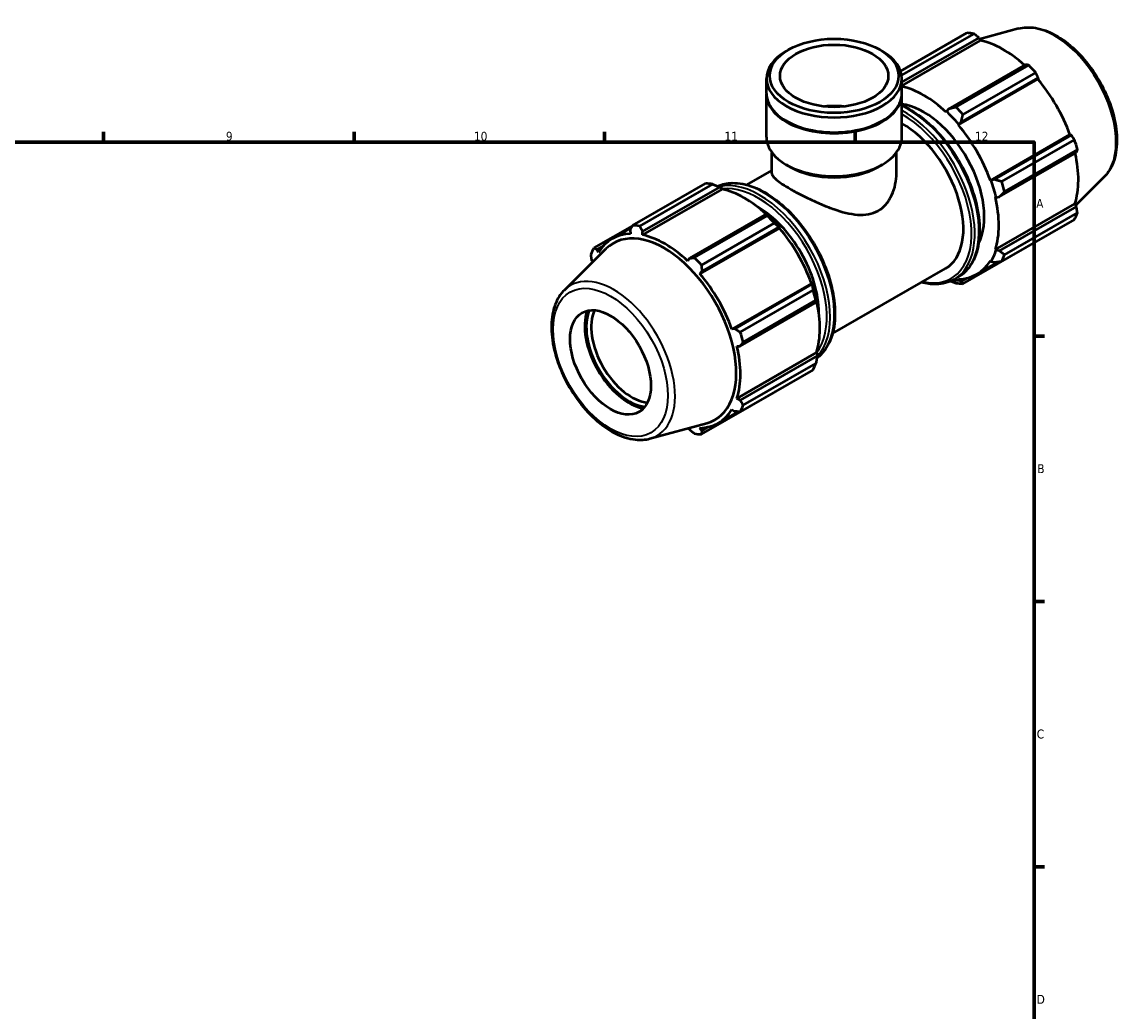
# Model space of a CAD drawing. Header units: millimetres. Extents: x 0 to 931, y 0 to 945.
# Tile 4 of 5: x 538 to 846, y 331 to 608. Entities that reach past the tile are written whole.
import ezdxf

# ---------------------------------------------------------------- set-up
doc = ezdxf.new("R2010")
doc.units = ezdxf.units.MM
for name, color, linetype, lineweight in [('Border (ISO)', 7, 'Continuous', 70), ('Visible (ISO)', 7, 'Continuous', 50), ('Visible Narrow (ISO)', 7, 'Continuous', 35)]:
    doc.layers.add(name, color=color, linetype=linetype, lineweight=lineweight)
doc.styles.add('Note Text (ISO)', font='tahoma.ttf')

# ---------------------------------------------------------------- blocks, each defined once
blk = doc.blocks.new('Borders Default Border')
at = {"layer": 'Border (ISO)'}
for p, q in [((560.67, 574), (560.67, 576.9)), ((630.75, 574), (630.75, 576.9)), ((700.83, 574), (700.83, 576.9)), ((770.92, 574), (770.92, 576.9)), ((821, 519.75), (823.9, 519.75)), ((821, 445.5), (823.9, 445.5)), ((821, 371.25), (823.9, 371.25))]:
    blk.add_line(p, q, dxfattribs=at)
at = {"layer": 'Border (ISO)', "flags": 128}
blk.add_lwpolyline([(20, 20), (20, 574), (821, 574), (821, 20), (20, 20)], dxfattribs=at)
at = {"layer": 'Border (ISO)', "color": 232, "true_color": 0xca0064, "char_height": 2.5, "attachment_point": 7, "style": 'Note Text (ISO)'}
for s, insert in [('9', (594.88, 574.35)), ('10', (664.29, 574.35)), ('11', (734.37, 574.4)), ('12', (804.46, 574.4)), ('A', (821.59, 555.62)), ('B', (821.89, 481.37)), ('C', (821.73, 407.08)), ('D', (821.73, 332.88))]:
    blk.add_mtext(s, dxfattribs=dict(at, insert=insert))

msp = doc.modelspace()

# ---------------------------------------------------------------- linework, layer by layer
at = {"layer": 'Visible (ISO)'}
for p, q in [((783.651, 593.872), (802.185, 604.545)), ((804.16, 604.354), (783.93, 592.704)), ((784.015, 590.788), (805.584, 603.209)), ((805.584, 603.209), (806.009, 602.47)), ((816.604, 605.765), (805.799, 602.835)), ((783.995, 589.793), (806.009, 602.47)), ((752.27, 599.857), (751.625, 599.482)), ((777.856, 599.857), (778.501, 599.482)), ((818.648, 595.686), (797.079, 583.265)), ((799.114, 583.799), (819.484, 595.529)), ((746.131, 587.641), (746.131, 591.803)), ((783.995, 587.641), (783.995, 591.803)), ((799.811, 578.799), (822.054, 591.607)), ((800.577, 579.575), (822.146, 591.996)), ((821.459, 593.446), (801.089, 581.715)), ((822.146, 591.996), (822.054, 591.607)), ((783.995, 590.734), (784.015, 590.788)), ((746.131, 575.377), (746.131, 587.395)), ((783.995, 575.377), (783.995, 587.395)), ((796.49, 582.584), (796.422, 582.373)), ((797.079, 583.265), (796.49, 582.584)), ((751.838, 579.838), (751.625, 579.961)), ((778.288, 579.838), (778.501, 579.961)), ((799.811, 578.799), (799.916, 578.971)), ((799.916, 578.971), (800.577, 579.575)), ((808.76, 563.299), (831.003, 576.107)), ((831.384, 575.996), (809.815, 563.575)), ((831.003, 576.107), (831.384, 575.996)), ((811.925, 562.948), (832.295, 574.678)), ((747.646, 565.239), (747.646, 571.105)), ((782.48, 565.239), (782.48, 571.105)), ((811.264, 558.696), (832.833, 571.117)), ((833.113, 571.923), (812.743, 560.193)), ((752.7, 567.074), (751.625, 567.698)), ((777.426, 567.074), (778.501, 567.698)), ((740.655, 562.038), (747.646, 566.063)), ((808.961, 563.304), (808.76, 563.299)), ((809.815, 563.575), (808.961, 563.304)), ((840.55, 564.182), (832.636, 556.352)), ((708.667, 550.691), (729.037, 562.422)), ((731.012, 562.23), (710.642, 550.5)), ((733.703, 560.832), (711.461, 548.023)), ((711.478, 549.016), (733.047, 561.437)), ((733.047, 561.437), (733.635, 561.121)), ((733.635, 561.121), (733.703, 560.832)), ((810.164, 558.572), (810.38, 558.526)), ((810.38, 558.526), (811.264, 558.696)), ((810.164, 543.94), (832.406, 556.748)), ((832.833, 556.012), (811.264, 543.591)), ((812.743, 542.476), (833.113, 554.206)), ((832.406, 556.748), (832.833, 556.012)), ((746.111, 553.914), (724.542, 541.493)), ((725.965, 541.676), (746.335, 553.406)), ((748.311, 551.322), (727.941, 539.592)), ((746.427, 553.754), (746.111, 553.914)), ((832.295, 552.394), (811.925, 540.663)), ((708.631, 550.622), (697.831, 544.403)), ((702.938, 546.965), (708.352, 550.083)), ((707.979, 549.356), (708.072, 548.352)), ((711.461, 548.023), (711.478, 549.016)), ((749.748, 549.969), (727.506, 537.161)), ((728.04, 537.803), (749.609, 550.224)), ((749.609, 550.224), (749.853, 550.141)), ((749.853, 550.141), (749.748, 549.969)), ((698.742, 543.995), (700.511, 545.014)), ((801.089, 534.375), (821.459, 546.106)), ((689.576, 532.615), (701.284, 544.2)), ((699.123, 543.159), (698.742, 543.995)), ((810.38, 543.737), (810.164, 543.94)), ((811.264, 543.591), (810.38, 543.737)), ((697.293, 540.785), (697.489, 540.445)), ((724.542, 541.493), (724.117, 540.735)), ((764.609, 520.442), (796.231, 538.652)), ((804.946, 537.024), (811.063, 540.546)), ((808.76, 540.83), (808.961, 540.593)), ((808.961, 540.593), (809.815, 540.381)), ((727.506, 537.161), (728.04, 537.803)), ((798.599, 535.585), (799.78, 536.265)), ((799.916, 535.344), (799.811, 535.636)), ((802.158, 535.931), (800.577, 535.02)), ((758.697, 534.469), (736.455, 521.661)), ((758.847, 534.224), (737.278, 521.803)), ((738.776, 520.825), (759.146, 532.555)), ((758.697, 534.469), (758.898, 534.474)), ((758.898, 534.474), (758.847, 534.224)), ((800.577, 535.02), (799.916, 535.344)), ((738.727, 516.924), (760.296, 529.345)), ((759.964, 529.8), (739.594, 518.069)), ((760.296, 529.345), (760.317, 529.697)), ((737.278, 521.803), (736.455, 521.661)), ((737.859, 516.934), (738.727, 516.924)), ((760.101, 515.11), (737.859, 502.302)), ((760.296, 514.241), (738.727, 501.82)), ((760.101, 515.11), (760.317, 514.907)), ((760.317, 514.907), (760.296, 514.241)), ((739.594, 500.353), (759.964, 512.083)), ((759.146, 510.27), (738.776, 498.54)), ((727.941, 492.252), (748.311, 503.982)), ((738.727, 501.82), (737.859, 502.302)), ((732.64, 495.386), (738.165, 498.567)), ((736.455, 499.192), (737.278, 498.61)), ((713.522, 491.032), (729.419, 495.343)), ((724.327, 493.962), (724.542, 493.588)), ((728.04, 493.249), (727.506, 493.999)), ((729.853, 494.293), (728.04, 493.249))]:
    msp.add_line(p, q, dxfattribs=at)
for centre, major_axis, ratio, start_param, end_param in [((811.822, 575.325), (-15.969, 27.731), 0.5780931, 5.8451561, 5.9396837), ((812.337, 575.622), (14.851, -25.79), 0.5780931, 2.0696433, 2.6635608), ((765.063, 591.803), (-18.932, 0), 0.5758617, 5.5016397, 10.2063236), ((811.822, 575.325), (15.969, -27.731), 0.5780931, 1.9181653, 2.0126929), ((812.337, 575.622), (14.851, -25.79), 0.5780931, 1.2672974, 1.8781627), ((790.094, 562.813), (-14.851, 25.79), 0.5780931, 5.1942882, 5.7938032), ((765.063, 587.395), (-18.932, 0), 0.5758617, 6.2719366, 9.4360266), ((765.063, 587.641), (-18.932, 0), 0.5758617, 0, 3.1415927), ((765.063, 575.377), (-15.146, 0), 0.5758617, 4.5346069, 4.890171), ((790.094, 562.813), (11.977, -20.798), 0.5780931, 0.35274, 2.7257837), ((790.094, 562.813), (15.011, -26.067), 0.5780931, 1.8781627, 2.0526956), ((791.452, 563.595), (-15.969, 27.731), 0.5780931, 5.059758, 5.1542856), ((765.063, 587.395), (18.632, 0), 0.5758617, 3.9231383, 5.5016397), ((784.254, 559.45), (11.977, -20.798), 0.5780931, 0, 2.3733907), ((790.094, 562.813), (-14.851, 25.79), 0.5780931, 4.4088901, 5.0197553), ((765.063, 575.377), (-18.932, 0), 0.5758617, 0, 3.1415927), ((811.822, 575.325), (15.969, -27.731), 0.5780931, 1.1327672, 1.2272947), ((812.337, 575.622), (14.851, -25.79), 0.5780931, 0.4818993, 1.0759774), ((765.063, 574.139), (17.417, 0), 0.5758617, 3.9231383, 5.5016397), ((790.094, 562.813), (15.011, -26.067), 0.5780931, 1.0927645, 1.2672974), ((738.674, 533.202), (-15.969, 27.731), 0.5780931, 5.8451561, 5.9396837), ((740.031, 533.984), (14.851, -25.79), 0.5780931, 2.0696433, 2.6635608), ((791.452, 563.595), (-15.969, 27.731), 0.5780931, 4.2743598, 4.3688874), ((790.094, 562.813), (-14.851, 25.79), 0.5780931, 3.6234919, 4.2343571), ((743.786, 536.146), (11.977, -20.798), 0.5780931, 0.7818433, 2.3597493), ((811.822, 575.325), (15.969, -27.731), 0.5780931, 0.347369, 0.4418966), ((738.674, 533.202), (15.969, -27.731), 0.5780931, 1.9181653, 2.0126929), ((740.031, 533.984), (-15.011, 26.067), 0.5780931, 5.0197553, 5.1942882), ((717.789, 521.175), (-14.851, 25.79), 0.5780931, 5.9796864, 6.5905516), ((717.503, 521.01), (-14.23, 24.71), 0.5780931, 2.9904271, 6.4343509), ((718.304, 521.472), (-15.969, 27.731), 0.5780931, 5.8451561, 5.9396837), ((717.789, 521.175), (-14.851, 25.79), 0.5780931, 5.1942882, 5.8051535), ((740.031, 533.984), (14.851, -25.79), 0.5780931, 1.2672974, 1.8781627), ((718.304, 521.472), (-15.969, 27.731), 0.5780931, 0.347369, 0.4418966), ((718.304, 521.472), (15.969, -27.731), 0.5780931, 1.9181653, 2.0126929), ((790.094, 562.813), (15.011, -26.067), 0.5780931, 0.3073663, 0.4818993), ((791.452, 563.595), (15.969, -27.731), 0.5780931, 0.347369, 0.4418966), ((790.094, 562.813), (14.851, -25.79), 0.5780931, 5.9796864, 6.5905516), ((717.789, 521.175), (-14.851, 25.79), 0.5780931, 4.4088901, 5.0197553), ((740.031, 533.984), (-15.011, 26.067), 0.5780931, 4.2343571, 4.4088901), ((738.674, 533.202), (15.969, -27.731), 0.5780931, 1.1327672, 1.2272947), ((790.094, 562.813), (15.011, -26.067), 0.5780931, 5.8941849, 5.9796864), ((791.452, 563.595), (15.969, -27.731), 0.5780931, 5.8451561, 5.9396837), ((707.699, 515.365), (-8.767, 15.224), 0.5780931, 0.4557631, 2.6858296), ((707.699, 515.365), (8.464, -14.697), 0.5780931, 3.5492957, 5.8754823), ((708.378, 515.756), (7.985, -13.865), 0.5780931, 3.5180715, 5.9067065), ((740.031, 533.984), (14.851, -25.79), 0.5780931, 0.4818993, 1.0759774), ((718.304, 521.472), (15.969, -27.731), 0.5780931, 1.1327672, 1.2272947), ((717.789, 521.175), (-14.851, 25.79), 0.5780931, 3.6234919, 4.2343571), ((738.674, 533.202), (15.969, -27.731), 0.5780931, 0.347369, 0.4418966), ((717.789, 521.175), (14.851, -25.79), 0.5780931, 5.9796864, 6.5905516), ((718.304, 521.472), (15.969, -27.731), 0.5780931, 0.347369, 0.4418966), ((718.304, 521.472), (15.969, -27.731), 0.5780931, 5.8451561, 5.9396837)]:
    msp.add_ellipse(centre, major_axis=major_axis, ratio=ratio, start_param=start_param, end_param=end_param, dxfattribs=at)
for centre, major_axis, ratio in [((765.063, 592.546), (18.023, 0), 0.5758617), ((765.063, 592.546), (15.145, 0), 0.5758617), ((702.484, 512.362), (7.985, -13.865), 0.5780931)]:
    msp.add_ellipse(centre, major_axis=major_axis, ratio=ratio, dxfattribs=at)
for points, weights in [([(805.584, 603.209), (804.89, 603.771), (804.16, 604.354)], [1.0015891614, 1.00120300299, 1]), ([(819.484, 595.529), (819.06, 595.611), (818.648, 595.686)], [1, 1.00120300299, 1.0015891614]), ([(784.015, 590.788), (784.005, 590.864), (783.995, 590.941)], [1.00615667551, 1.00663468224, 1.00710691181]), ([(822.146, 591.996), (821.813, 592.708), (821.459, 593.446)], [1.0015891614, 1.00120300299, 1]), ([(799.114, 583.799), (798.067, 583.521), (797.079, 583.265)], [1.01660148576, 1.01177865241, 1.00615667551]), ([(800.577, 579.575), (800.819, 580.618), (801.089, 581.715)], [1.00615667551, 1.01177865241, 1.01660148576]), ([(832.295, 574.678), (831.833, 575.352), (831.384, 575.996)], [1, 1.00120300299, 1.0015891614]), ([(832.833, 571.117), (832.973, 571.513), (833.113, 571.923)], [1.0015891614, 1.00120300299, 1]), ([(811.925, 562.948), (810.839, 563.263), (809.815, 563.575)], [1.01660148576, 1.01177865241, 1.00615667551]), ([(731.012, 562.23), (732.059, 561.831), (733.047, 561.437)], [1.01660148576, 1.01177865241, 1.00615667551]), ([(811.264, 558.696), (811.979, 559.424), (812.743, 560.193)], [1.00615667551, 1.01177865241, 1.01660148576]), ([(833.113, 554.206), (832.973, 555.129), (832.833, 556.012)], [1, 1.00120300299, 1.0015891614]), ([(746.111, 553.914), (746.23, 553.67), (746.335, 553.406)], [1.00615667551, 1.01177865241, 1.01660148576]), ([(748.311, 551.322), (748.982, 550.767), (749.609, 550.224)], [1.01660148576, 1.01177865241, 1.00615667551]), ([(707.979, 549.356), (708.313, 550.008), (708.667, 550.691)], [1.0015891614, 1.00120300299, 1]), ([(710.642, 550.5), (711.065, 549.741), (711.478, 549.016)], [1, 1.00120300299, 1.0015891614]), ([(821.459, 546.106), (821.477, 546.14), (821.495, 546.174)], [1, 1.00006064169, 1.00011920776]), ([(697.293, 540.785), (697.153, 541.667), (697.013, 542.591)], [1.0015891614, 1.00120300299, 1]), ([(697.831, 544.403), (698.293, 544.193), (698.742, 543.995)], [1, 1.00120300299, 1.0015891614]), ([(724.542, 541.493), (725.236, 541.581), (725.965, 541.676)], [1.0015891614, 1.00120300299, 1]), ([(812.743, 542.476), (811.979, 543.04), (811.264, 543.591)], [1.01660148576, 1.01177865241, 1.00615667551]), ([(727.941, 539.592), (727.988, 538.678), (728.04, 537.803)], [1, 1.00120300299, 1.0015891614]), ([(809.815, 540.381), (810.839, 540.514), (811.925, 540.663)], [1.00615667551, 1.01177865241, 1.01660148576]), ([(758.847, 534.224), (759.002, 533.412), (759.146, 532.555)], [1.00615667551, 1.01177865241, 1.01660148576]), ([(797.684, 535.12), (798.385, 534.845), (799.114, 534.567)], [1.0094852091, 1.01323772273, 1.01660148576]), ([(801.089, 534.375), (800.819, 534.699), (800.577, 535.02)], [1.01660148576, 1.01177865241, 1.00615667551]), ([(759.964, 529.8), (760.142, 529.573), (760.296, 529.345)], [1.01660148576, 1.01177865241, 1.00615667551]), ([(737.278, 521.803), (738.009, 521.322), (738.776, 520.825)], [1.0015891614, 1.00120300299, 1]), ([(739.594, 518.069), (739.149, 517.484), (738.727, 516.924)], [1, 1.00120300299, 1.0015891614]), ([(760.296, 514.241), (760.142, 513.189), (759.964, 512.083)], [1.00615667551, 1.01177865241, 1.01660148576]), ([(738.727, 501.82), (739.149, 501.1), (739.594, 500.353)], [1.0015891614, 1.00120300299, 1]), ([(748.378, 504.069), (748.345, 504.026), (748.311, 503.982)], [1.0161104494, 1.01635699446, 1.01660148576]), ([(738.776, 498.54), (738.009, 498.574), (737.278, 498.61)], [1, 1.00120300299, 1.0015891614]), ([(725.965, 492.443), (725.236, 493.026), (724.542, 493.588)], [1, 1.00120300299, 1.0015891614]), ([(728.04, 493.249), (727.988, 492.759), (727.941, 492.252)], [1.0015891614, 1.00120300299, 1])]:
    msp.add_rational_spline(points, weights, degree=2, dxfattribs=at)
for points, knots in [([(816.604, 605.765), (818.105, 606.172), (819.731, 606.222), (823.21, 605.65), (825.073, 604.965), (828.817, 602.909), (830.698, 601.51), (834.242, 598.166), (835.906, 596.223), (838.856, 591.995), (840.144, 589.712), (842.227, 585.024), (843.021, 582.62), (844.031, 577.907), (844.244, 575.6), (844.034, 571.306), (843.61, 569.317), (842.275, 566.283), (841.503, 565.126), (840.55, 564.182)], [5.6508865, 5.6508865, 5.6508865, 5.6508865, 5.9414672, 5.9414672, 6.2600776, 6.2600776, 6.59097, 6.59097, 6.9211718, 6.9211718, 7.2498571, 7.2498571, 7.5786217, 7.5786217, 7.9089938, 7.9089938, 8.2396148, 8.2396148, 8.4901479, 8.4901479, 8.4901479, 8.4901479]), ([(783.995, 584.312), (785.788, 583.513), (787.596, 582.419), (791.45, 579.476), (793.477, 577.524), (797.201, 573.111), (798.898, 570.652), (801.799, 565.473), (803.002, 562.754), (804.793, 557.323), (805.38, 554.612), (805.874, 549.464), (805.778, 547.028), (804.896, 542.682), (804.111, 540.771), (802.121, 537.988), (801.032, 536.986), (799.78, 536.265)], [6.171013, 6.171013, 6.171013, 6.171013, 6.4442603, 6.4442603, 6.768043, 6.768043, 7.0911746, 7.0911746, 7.4140542, 7.4140542, 7.7372565, 7.7372565, 8.0611025, 8.0611025, 8.3837738, 8.3837738, 8.6413135, 8.6413135, 8.6413135, 8.6413135]), ([(747.646, 565.239), (747.646, 564.997), (747.742, 564.733), (748.161, 564.141), (748.483, 563.814), (749.354, 563.092), (749.903, 562.695), (751.196, 561.845), (751.94, 561.392), (753.554, 560.463), (754.459, 559.966), (756.408, 558.949), (757.452, 558.428), (759.602, 557.412), (760.71, 556.915), (762.915, 555.995), (764.012, 555.572), (767.202, 554.47), (769.472, 553.86), (772.668, 553.618), (773.702, 553.65), (775.647, 554.007), (776.558, 554.332), (777.379, 554.805)], [6.9195927, 6.9195927, 6.9195927, 6.9195927, 7.2619298, 7.2619298, 7.6042669, 7.6042669, 7.946604, 7.946604, 8.2889411, 8.2889411, 8.6312782, 8.6312782, 8.9736153, 8.9736153, 9.3159524, 9.3159524, 9.6582895, 9.6582895, 10.3551055, 10.3551055, 10.7035135, 10.7035135, 11.0519215, 11.0519215, 11.0519215, 11.0519215]), ([(777.379, 554.805), (778.2, 555.278), (778.945, 555.906), (780.232, 557.411), (780.774, 558.286), (782.069, 561.114), (782.48, 563.268), (782.48, 565.239)], [0, 0, 0, 0, 0.348408, 0.348408, 0.696816, 0.696816, 1.3936319, 1.3936319, 1.3936319, 1.3936319]), ([(732.441, 561.677), (733.703, 562.236), (735.097, 562.534), (738.463, 562.608), (740.488, 562.213), (744.658, 560.6), (746.807, 559.361), (750.983, 556.172), (753.009, 554.22), (756.733, 549.807), (758.431, 547.348), (761.331, 542.169), (762.534, 539.45), (764.325, 534.019), (764.913, 531.309), (765.406, 526.16), (765.311, 523.724), (764.429, 519.379), (763.643, 517.467), (761.867, 514.982), (761.079, 514.179), (760.19, 513.531)], [5.5606552, 5.5606552, 5.5606552, 5.5606552, 5.8058678, 5.8058678, 6.1211348, 6.1211348, 6.4442603, 6.4442603, 6.768043, 6.768043, 7.0911746, 7.0911746, 7.4140542, 7.4140542, 7.7372565, 7.7372565, 8.0611025, 8.0611025, 8.3837738, 8.3837738, 8.5791476, 8.5791476, 8.5791476, 8.5791476]), ([(798.599, 535.585), (797.111, 534.727), (795.395, 534.271), (792.246, 534.201), (790.874, 534.381), (789.47, 534.759)], [2.3581282, 2.3581282, 2.3581282, 2.3581282, 2.66427512, 2.66427512, 2.88234484, 2.88234484, 2.88234484, 2.88234484]), ([(689.576, 532.615), (688.47, 531.52), (687.611, 530.139), (686.36, 526.843), (686.017, 524.888), (685.916, 520.617), (686.182, 518.289), (687.295, 513.545), (688.141, 511.131), (690.317, 506.457), (691.644, 504.197), (694.654, 500.043), (696.335, 498.149), (699.904, 494.91), (701.793, 493.568), (705.612, 491.594), (707.545, 490.962), (710.839, 490.594), (712.227, 490.681), (713.522, 491.032)], [0.9346301, 0.9346301, 0.9346301, 0.9346301, 1.2252108, 1.2252108, 1.5438212, 1.5438212, 1.8747136, 1.8747136, 2.2049154, 2.2049154, 2.5336007, 2.5336007, 2.8623653, 2.8623653, 3.1927374, 3.1927374, 3.5233584, 3.5233584, 3.7738915, 3.7738915, 3.7738915, 3.7738915])]:
    msp.add_open_spline(points, degree=3, knots=knots, dxfattribs=at)
at = {"layer": 'Visible Narrow (ISO)'}
for centre, major_axis, start_param, end_param in [((826.746, 583.919), (-12.111, 21.031), 3.2927583, 6.1320197), ((785.887, 560.39), (13.893, -24.126), 0, 2.4544078), ((784.706, 559.71), (13.893, -24.126), 0, 2.3942814), ((784.254, 559.45), (13.574, -23.571), 5.793228, 8.6547803), ((745.419, 537.087), (-13.893, 24.126), 3.2067334, 6.2193371), ((744.239, 536.407), (13.893, -24.126), 0.1666408, 2.9764333), ((743.786, 536.146), (-13.574, 23.571), 3.3768277, 6.0523251), ((703.38, 512.878), (-12.111, 21.031), 2.9904271, 6.4343509)]:
    msp.add_ellipse(centre, major_axis=major_axis, ratio=0.5780931, start_param=start_param, end_param=end_param, dxfattribs=at)
msp.add_ellipse((702.484, 512.362), major_axis=(11.33, -19.675), ratio=0.5780931, dxfattribs=at)

# ---------------------------------------------------------------- block references
msp.add_blockref('Borders Default Border', (0, 0))

doc.saveas('drawing.dxf')
